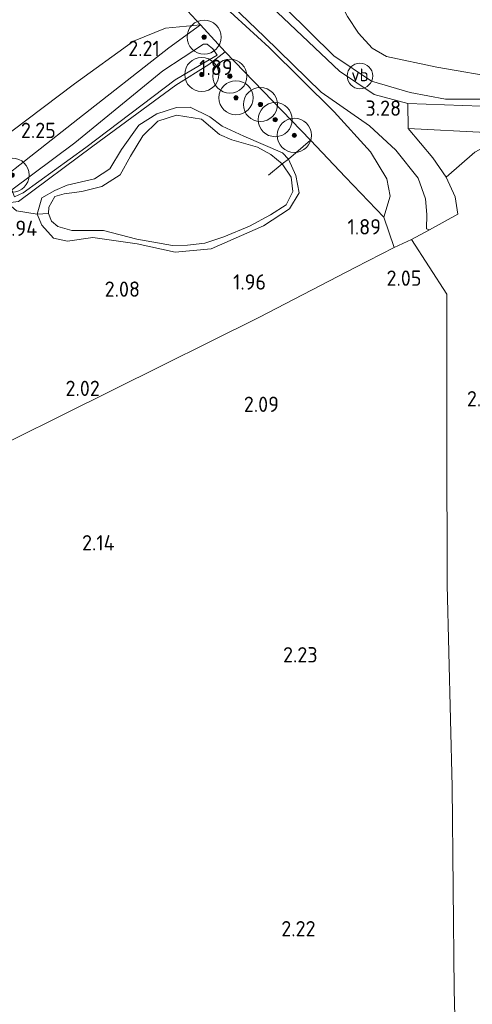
# Model space of a CAD drawing. Extents: x 141961 to 144947, y 416202 to 417778.
# Tile 33 of 122: x 142566 to 142619, y 417226 to 417341. Entities that reach past the tile are written whole.
import ezdxf
from ezdxf.enums import TextEntityAlignment as Align

# ---------------------------------------------------------------- set-up
doc = ezdxf.new("R2010")
doc.units = 0
for name, color, linetype, lineweight in [('B-ME-GR-BOOM-S', 90, 'Continuous', 25), ('B-ME-GR-BOUWLAND_AKKERBOUW-GV', 80, 'Continuous', 13), ('B-ME-GR-GRAS-GV', 60, 'Continuous', 13), ('B-ME-GW-TALUD_KRUIN-G', 90, 'Continuous', 18), ('B-ME-GW-TALUD_TEEN-G', 90, 'Continuous', 18), ('B-ME-IE-TERREINAFSCHEIDING_DOORGANG-G', 210, 'Continuous', 18), ('B-ME-IE-TERREINAFSCHEIDING_KUNSTMATIG_HEKWERK-G', 20, 'IE-TERREINAFSCHEIDING-KUNSTMATIG', 18), ('B-ME-OG-HOOGTEPUNT-S', 7, 'Continuous', 25), ('B-ME-OG-WATER_POEL-GV', 7, 'Continuous', 18), ('B-ME-OG-WATER_SLOOT-G', 120, 'Continuous', 18), ('B-ME-OG-WATER_SLOOT-GV', 120, 'Continuous', 18), ('B-ME-VH-ONVERHARD-GV', 252, 'Continuous', 18), ('B-ME-VH-VERHARDING_HALFVERHARDING-GV', 252, 'Continuous', 18), ('B-ME-VW-VERKEERSTEKEN_DRAAGCONSTRUCTIE-S', 7, 'Continuous', 25)]:
    doc.layers.add(name, color=color, linetype=linetype, lineweight=lineweight)
doc.styles.add('NLCS-ISO', font='NLCS-ISO.ttf')
doc.styles.add('NLCS-ISO-ANNOTATIVE-T18', font='NLCS-ISO.ttf', dxfattribs={"height": 1.8})
doc.linetypes.add('IE-TERREINAFSCHEIDING-KUNSTMATIG', pattern='A,4,[82,NLCS.SHX,S=0.75,R=90,X=0,Y=0],4,-2', length=10)

# ---------------------------------------------------------------- blocks, each defined once
blk = doc.blocks.new('SAL-HOOGTELABEL-SO')
at = {"color": 0, "linetype": 'ByBlock', "lineweight": -2, "style": 'NLCS-ISO-ANNOTATIVE-T18'}
blk.add_attdef('HOOGTE', text='', height=1.8, dxfattribs=at).set_placement((2.79, 0), align=Align.RIGHT)
blk = doc.blocks.new('SGR-BOOM_01-SO')
at = {"linetype": 'ByBlock', "lineweight": 18}
h = blk.add_hatch(color=0, dxfattribs=at)
h.dxf.hatch_style = 1
edge = h.paths.add_edge_path()
edge.add_arc((0, 0), 0.25, 0, 360)
at = {"color": 0, "linetype": 'ByBlock', "lineweight": 18}
for radius in [2, 0.25]:
    blk.add_circle((0, 0), radius, dxfattribs=at)
blk = doc.blocks.new('SIE-WEG_PAAL_VERKEERSBORD-SO')
at = {"color": 0, "linetype": 'ByBlock', "lineweight": 18}
blk.add_circle((0, 0), 1.5, dxfattribs=at)
at = {"color": 0, "linetype": 'ByBlock', "lineweight": 18, "style": 'NLCS-ISO'}
blk.add_text('vb', height=1.5, dxfattribs=at).set_placement((0, 0.13), align=Align.MIDDLE_CENTER)

msp = doc.modelspace()

# ---------------------------------------------------------------- linework, layer by layer
at = {"layer": 'B-ME-GR-BOUWLAND_AKKERBOUW-GV'}
msp.add_polyline3d([(142457.13, 417205.05, 1.82), (142469.57, 417211.16, 1.81), (142479.58, 417217.67, 1.84), (142490.4, 417227.15, 1.83), (142499.85, 417239.05, 1.92), (142507.47, 417250.53, 2), (142513.65, 417260.65, 2.01), (142516.54, 417265.3, 2.13), (142518.63, 417268.6, 2.12), (142529.62, 417274.17, 2.03), (142541.49, 417280, 2.13), (142559.16, 417289.11, 1.95), (142576.86, 417297.86, 1.92), (142594.03, 417306.41, 1.68), (142605.24, 417312.25, 1.77), (142609.83, 417314.56, 2.03), (142611.86, 417315.53, 2.25), (142616.02, 417309.1, 2.11), (142616.02, 417292.17, 2.02), (142616.05, 417274.97, 2.09), (142616.63, 417251.25, 2.12), (142616.87, 417227.45, 2.14), (142617.39, 417207.03, 2.09), (142457.82, 417169.07, 2.27)], dxfattribs=at)
at = {"layer": 'B-ME-GR-GRAS-GV'}
for points in [[(142622.53, 417334.42, 1.93), (142614.83, 417335.74, 1.97), (142608.91, 417336.99, 2.17), (142607.25, 417337.99, 2.21), (142605.64, 417339.76, 2.16), (142604.34, 417341.7, 2.27), (142603.3, 417343.82, 2.38), (142602.71, 417345.69, 2.32), (142602.65, 417347.05, 2.31), (142602.45, 417349.42, 2.21), (142604.5, 417351.86, 2.11), (142614.32, 417364.57, 2.01), (142618.42, 417369.82, 1.98), (142621.8, 417374, 2.16)], [(142588.08, 417345.6, 5.49), (142594.62, 417339.32, 4.65), (142601.27, 417332.81, 3.82), (142606.92, 417328.86, 3.25), (142610.03, 417326, 3.04), (142612.64, 417322.71, 2.75), (142613.52, 417320.31, 2.64), (142613.66, 417318.47, 2.55), (142613.63, 417316.76, 2.39), (142613.98, 417316.66, 2.45), (142611.86, 417315.53, 2.25), (142609.83, 417314.56, 2.03), (142608.6, 417318.13, 2.06), (142609.35, 417320.62, 2.77), (142608.96, 417322.64, 2.95), (142607.04, 417325.82, 3.21), (142602.77, 417330.5, 3.62), (142595.14, 417338.07, 4.41), (142586.94, 417345.61, 5.58)], [(142565.73, 417319.99, 1.92), (142574.47, 417326.46, 1.81), (142584.21, 417333.62, 1.83), (142588.09, 417336.08, 1.83), (142590.01, 417337.54, 1.83), (142600, 417327.19, 1.86), (142597.43, 417324.95, 1.88), (142596.73, 417325.71, 1.84), (142592.18, 417327.66, 1.9), (142589.62, 417328.83, 1.84), (142588.18, 417329.92, 1.93), (142585.87, 417331.04, 1.91), (142584.28, 417331.01, 1.88), (142581.98, 417330.28, 1.92), (142579.84, 417328.93, 1.84), (142577.83, 417326.07, 1.81), (142576.45, 417323.8, 1.84), (142574.66, 417322.66, 1.82), (142571.43, 417321.89, 1.81), (142569.99, 417321.29, 1.88), (142568.48, 417320.41, 1.93), (142567.92, 417318.5, 1.88), (142565.52, 417318.89, 2.02)], [(142565.52, 417318.89, 2.02), (142567.92, 417318.5, 1.88), (142568.48, 417317.2, 1.89), (142569.84, 417315.67, 1.94), (142571.5, 417315.31, 1.96), (142574.48, 417315.77, 1.96), (142579.66, 417315, 1.97), (142584.14, 417314.05, 2), (142588.34, 417314.44, 2), (142594.5, 417317.11, 1.85), (142597.53, 417319.1, 1.79), (142598.68, 417320.98, 1.82), (142598.29, 417323.03, 1.8), (142597.43, 417324.95, 1.88), (142600, 417327.19, 1.86), (142604.11, 417322.84, 1.97), (142608.6, 417318.13, 2.06), (142609.83, 417314.56, 2.03), (142605.24, 417312.25, 1.77), (142594.03, 417306.41, 1.68), (142576.86, 417297.86, 1.92), (142559.16, 417289.11, 1.95)]]:
    msp.add_polyline3d(points, dxfattribs=at)
for points in [[(142611.69, 417332.77, 3.15), (142615.85, 417331.98, 2.83), (142621.05, 417331.98, 2.73), (142634.29, 417332.25, 2.35), (142651.26, 417333.11, 2.46), (142651.33, 417332.25, 2.41), (142644.9, 417331.73, 2.41), (142620.05, 417331.17, 2.76), (142611.43, 417331.47, 3.14), (142607.47, 417332.55, 3.36), (142603.41, 417335.3, 3.88), (142594.66, 417343.57, 4.88), (142587.66, 417350.96, 5.98), (142589.08, 417355.16, 5.71), (142589.03, 417352.43, 5.7), (142589.38, 417351.43, 5.64), (142589.78, 417350.71, 5.53), (142593.03, 417347.83, 5.18), (142594.31, 417346.8, 4.95), (142597.11, 417342.63, 4.56), (142602.76, 417337.1, 4.01), (142607.16, 417334.12, 3.48)], [(142564.96, 417328.23, 2.52), (142560.06, 417324.41, 2.58), (142558, 417326.4, 3.32), (142553.13, 417332.39, 6.43), (142552.56, 417333.3, 6.56), (142557.97, 417338.51, 6.74), (142566.56, 417345.97, 6.59), (142575.05, 417353.09, 6.53), (142579.76, 417348.32, 4.49), (142584.06, 417344.03, 2.95), (142587.1, 417340.72, 2.37), (142582.98, 417340.32, 2.35), (142579.24, 417338.81, 2.48), (142572.29, 417333.78, 2.48)], [(142609.35, 417320.62, 2.77), (142608.6, 417318.13, 2.06), (142604.11, 417322.84, 1.97), (142600, 417327.19, 1.86), (142590.01, 417337.54, 1.83), (142587.1, 417340.72, 2.37), (142584.06, 417344.03, 2.95), (142579.76, 417348.32, 4.49), (142575.05, 417353.09, 6.53), (142576.08, 417353.52, 6.52), (142577.16, 417353.41, 6.72), (142578.5, 417352.81, 6.7), (142581.32, 417350.25, 6.29), (142586.94, 417345.61, 5.58), (142595.14, 417338.07, 4.41), (142602.77, 417330.5, 3.62), (142607.04, 417325.82, 3.21), (142608.96, 417322.64, 2.95)], [(142622.53, 417334.42, 1.93), (142633.01, 417333.82, 1.81), (142646.4, 417333.98, 1.88), (142654.97, 417334.22, 2.15), (142656.82, 417333.4, 2.4), (142651.26, 417333.11, 2.46), (142634.29, 417332.25, 2.35), (142621.05, 417331.98, 2.73), (142615.85, 417331.98, 2.83), (142611.69, 417332.77, 3.15), (142607.16, 417334.12, 3.48), (142602.76, 417337.1, 4.01), (142597.11, 417342.63, 4.56), (142598.9, 417345.46, 3.24), (142602.45, 417349.42, 2.21), (142602.65, 417347.05, 2.31), (142602.71, 417345.69, 2.32), (142603.3, 417343.82, 2.38), (142604.34, 417341.7, 2.27), (142605.64, 417339.76, 2.16), (142607.25, 417337.99, 2.21), (142608.91, 417336.99, 2.17), (142614.83, 417335.74, 1.97)], [(142572.7, 417329.64, 2.06), (142562.74, 417321.81, 2.17), (142560.06, 417324.41, 2.58), (142564.96, 417328.23, 2.52), (142572.29, 417333.78, 2.48), (142579.24, 417338.81, 2.48), (142582.98, 417340.32, 2.35), (142587.1, 417340.72, 2.37), (142583.39, 417338.01, 2.06)], [(142587.1, 417340.72, 2.37), (142590.01, 417337.54, 1.83), (142588.09, 417336.08, 1.83), (142584.21, 417333.62, 1.83), (142574.47, 417326.46, 1.81), (142565.73, 417319.99, 1.92), (142564.79, 417319.88, 2.02), (142563.99, 417320.23, 2.12), (142562.74, 417321.81, 2.17), (142572.7, 417329.64, 2.06), (142583.39, 417338.01, 2.06)], [(142564.94, 417321.34, 1.25), (142565.26, 417320.51, 1.25), (142566.27, 417321, 1.25), (142573.63, 417326.32, 1.25), (142584.11, 417334.25, 1.25), (142587.64, 417336.32, 1.25), (142589.06, 417337.17, 1.25), (142588.54, 417337.89, 1.25), (142587.86, 417338.46, 1.25), (142587.46, 417338.46, 1.25), (142582.67, 417335.32, 1.25), (142572.33, 417326.87, 1.25)], [(142585.87, 417331.04, 1.91), (142588.18, 417329.92, 1.93), (142589.62, 417328.83, 1.84), (142592.18, 417327.66, 1.9), (142596.73, 417325.71, 1.84), (142597.43, 417324.95, 1.88), (142596.67, 417324.42, 1.57), (142595.34, 417325.51, 1.57), (142593.8, 417326.34, 1.57), (142590.77, 417327.23, 1.57), (142589.32, 417327.86, 1.57), (142587.22, 417329.64, 1.57), (142584.28, 417330.1, 1.57), (142582.1, 417329.4, 1.57), (142580.34, 417327.67, 1.57), (142578.9, 417325.3, 1.57), (142577.65, 417323.12, 1.57), (142575.53, 417321.76, 1.57), (142573.15, 417321.16, 1.57), (142571.11, 417320.89, 1.57), (142569.99, 417320.56, 1.57), (142569.29, 417319.32, 1.57), (142569.24, 417318.56, 1.57), (142567.92, 417318.5, 1.88), (142568.48, 417320.41, 1.93), (142569.99, 417321.29, 1.88), (142571.43, 417321.89, 1.81), (142574.66, 417322.66, 1.82), (142576.45, 417323.8, 1.84), (142577.83, 417326.07, 1.81), (142579.84, 417328.93, 1.84), (142581.98, 417330.28, 1.92), (142584.28, 417331.01, 1.88)], [(142651.71, 417328.39, 2.35), (142627.98, 417327.71, 2.33), (142622.49, 417327.51, 2.35), (142619.3, 417325.76, 2.65), (142615.94, 417322.82, 2.72), (142614.38, 417325.11, 2.87), (142611.48, 417328.54, 2.98), (142620.59, 417328.08, 2.57), (142635.9, 417328.72, 2.54), (142651.58, 417329.68, 2.27)], [(142679.55, 417328.54, 2.23), (142685.84, 417223.21, 2.4), (142617.39, 417207.03, 2.09), (142616.87, 417227.45, 2.14), (142616.63, 417251.25, 2.12), (142616.05, 417274.97, 2.09), (142616.02, 417292.17, 2.02), (142616.02, 417309.1, 2.11), (142611.86, 417315.53, 2.25), (142613.98, 417316.66, 2.45), (142617.28, 417318.48, 2.48), (142616.99, 417320.52, 2.58), (142615.94, 417322.82, 2.72), (142619.3, 417325.76, 2.65), (142622.49, 417327.51, 2.35), (142627.98, 417327.71, 2.33), (142651.71, 417328.39, 2.35), (142660.64, 417328.22, 2.3)], [(142594.5, 417317.11, 1.85), (142588.34, 417314.44, 2), (142584.14, 417314.05, 2), (142579.66, 417315, 1.97), (142574.48, 417315.77, 1.96), (142571.5, 417315.31, 1.96), (142569.84, 417315.67, 1.94), (142568.48, 417317.2, 1.89), (142567.92, 417318.5, 1.88), (142569.24, 417318.56, 1.57), (142569.61, 417317.68, 1.57), (142570.37, 417317.03, 1.57), (142571.98, 417316.59, 1.57), (142575.73, 417316.58, 1.57), (142579.61, 417315.57, 1.57), (142583.81, 417314.8, 1.57), (142585.58, 417314.85, 1.57), (142587.61, 417315.09, 1.57), (142589.83, 417315.82, 1.57), (142592.84, 417317.07, 1.57), (142595.3, 417318.42, 1.57), (142597.15, 417319.57, 1.57), (142597.95, 417321.14, 1.57), (142597.72, 417322.83, 1.57), (142596.67, 417324.42, 1.57), (142597.43, 417324.95, 1.88), (142598.29, 417323.03, 1.8), (142598.68, 417320.98, 1.82), (142597.53, 417319.1, 1.79)]]:
    msp.add_polyline3d(points, close=True, dxfattribs=at)
at = {"layer": 'B-ME-GW-TALUD_KRUIN-G'}
msp.add_polyline3d([(142608.6, 417318.13, 2.06), (142609.35, 417320.62, 2.77), (142608.96, 417322.64, 2.95), (142607.04, 417325.82, 3.21), (142602.77, 417330.5, 3.62), (142595.14, 417338.07, 4.41), (142586.94, 417345.61, 5.58), (142581.32, 417350.25, 6.29), (142578.5, 417352.81, 6.7), (142577.16, 417353.41, 6.72), (142576.08, 417353.52, 6.52), (142575.05, 417353.09, 6.53)], dxfattribs=at)
msp.add_polyline3d([(142584.14, 417314.05, 2), (142579.66, 417315, 1.97), (142574.48, 417315.77, 1.96), (142571.5, 417315.31, 1.96), (142569.84, 417315.67, 1.94), (142568.48, 417317.2, 1.89), (142567.92, 417318.5, 1.88), (142568.48, 417320.41, 1.93), (142569.99, 417321.29, 1.88), (142571.43, 417321.89, 1.81), (142574.66, 417322.66, 1.82), (142576.45, 417323.8, 1.84), (142577.83, 417326.07, 1.81), (142579.84, 417328.93, 1.84), (142581.98, 417330.28, 1.92), (142584.28, 417331.01, 1.88), (142585.87, 417331.04, 1.91), (142588.18, 417329.92, 1.93), (142589.62, 417328.83, 1.84), (142592.18, 417327.66, 1.9), (142596.73, 417325.71, 1.84), (142597.43, 417324.95, 1.88), (142598.29, 417323.03, 1.8), (142598.68, 417320.98, 1.82), (142597.53, 417319.1, 1.79), (142594.5, 417317.11, 1.85), (142588.34, 417314.44, 2)], close=True, dxfattribs=at)
at = {"layer": 'B-ME-GW-TALUD_TEEN-G'}
for points in [[(142656.82, 417333.4, 2.4), (142654.97, 417334.22, 2.15), (142646.4, 417333.98, 1.88), (142633.01, 417333.82, 1.81), (142622.53, 417334.42, 1.93), (142614.83, 417335.74, 1.97), (142608.91, 417336.99, 2.17), (142607.25, 417337.99, 2.21), (142605.64, 417339.76, 2.16), (142604.34, 417341.7, 2.27), (142603.3, 417343.82, 2.38), (142602.71, 417345.69, 2.32), (142602.65, 417347.05, 2.31), (142602.45, 417349.42, 2.21)], [(142560.06, 417324.41, 2.58), (142564.96, 417328.23, 2.52), (142572.29, 417333.78, 2.48), (142579.24, 417338.81, 2.48), (142582.98, 417340.32, 2.35), (142587.1, 417340.72, 2.37)]]:
    msp.add_polyline3d(points, dxfattribs=at)
at = {"layer": 'B-ME-IE-TERREINAFSCHEIDING_DOORGANG-G'}
msp.add_polyline3d([(142608.6, 417318.13, 2.06), (142609.83, 417314.56, 2.03)], dxfattribs=at)
at = {"layer": 'B-ME-IE-TERREINAFSCHEIDING_KUNSTMATIG_HEKWERK-G'}
for points in [[(142575.05, 417353.09, 6.53), (142579.76, 417348.32, 4.49), (142584.06, 417344.03, 2.95), (142587.1, 417340.72, 2.37)], [(142656.82, 417333.4, 2.4), (142651.26, 417333.11, 2.46), (142634.29, 417332.25, 2.35), (142621.05, 417331.98, 2.73), (142615.85, 417331.98, 2.83), (142611.69, 417332.77, 3.15), (142607.16, 417334.12, 3.48), (142602.76, 417337.1, 4.01), (142597.11, 417342.63, 4.56), (142594.31, 417346.8, 4.95)], [(142562.74, 417321.81, 2.17), (142572.7, 417329.64, 2.06), (142583.39, 417338.01, 2.06), (142587.1, 417340.72, 2.37)], [(142587.1, 417340.72, 2.37), (142590.01, 417337.54, 1.83)], [(142590.01, 417337.54, 1.83), (142600, 417327.19, 1.86), (142604.11, 417322.84, 1.97), (142608.6, 417318.13, 2.06)], [(142600, 417327.19, 1.86), (142597.43, 417324.95, 1.88), (142596.67, 417324.42, 1.57), (142595.06, 417323.09, 1.57)], [(142563.99, 417320.23, 2.12), (142565.52, 417318.89, 2.02), (142567.92, 417318.5, 1.88), (142569.24, 417318.56, 1.57)], [(142611.86, 417315.53, 2.25), (142609.83, 417314.56, 2.03), (142605.24, 417312.25, 1.77), (142594.03, 417306.41, 1.68), (142576.86, 417297.86, 1.92), (142559.16, 417289.11, 1.95), (142541.49, 417280, 2.13), (142529.62, 417274.17, 2.03), (142518.63, 417268.6, 2.12)]]:
    msp.add_polyline3d(points, dxfattribs=at)
at = {"layer": 'B-ME-OG-WATER_POEL-GV'}
msp.add_polyline3d([(142585.58, 417314.85, 1.57), (142583.81, 417314.8, 1.57), (142579.61, 417315.57, 1.57), (142575.73, 417316.58, 1.57), (142571.98, 417316.59, 1.57), (142570.37, 417317.03, 1.57), (142569.61, 417317.68, 1.57), (142569.24, 417318.56, 1.57), (142569.29, 417319.32, 1.57), (142569.99, 417320.56, 1.57), (142571.11, 417320.89, 1.57), (142573.15, 417321.16, 1.57), (142575.53, 417321.76, 1.57), (142577.65, 417323.12, 1.57), (142578.9, 417325.3, 1.57), (142580.34, 417327.67, 1.57), (142582.1, 417329.4, 1.57), (142584.28, 417330.1, 1.57), (142587.22, 417329.64, 1.57), (142589.32, 417327.86, 1.57), (142590.77, 417327.23, 1.57), (142593.8, 417326.34, 1.57), (142595.34, 417325.51, 1.57), (142596.67, 417324.42, 1.57), (142597.72, 417322.83, 1.57), (142597.95, 417321.14, 1.57), (142597.15, 417319.57, 1.57), (142595.3, 417318.42, 1.57), (142592.84, 417317.07, 1.57), (142589.83, 417315.82, 1.57), (142587.61, 417315.09, 1.57)], close=True, dxfattribs=at)
at = {"layer": 'B-ME-OG-WATER_SLOOT-G'}
msp.add_polyline3d([(142563.99, 417320.23, 2.12), (142564.79, 417319.88, 2.02), (142565.73, 417319.99, 1.92), (142574.47, 417326.46, 1.81), (142584.21, 417333.62, 1.83), (142588.09, 417336.08, 1.83), (142590.01, 417337.54, 1.83)], dxfattribs=at)
at = {"layer": 'B-ME-OG-WATER_SLOOT-GV'}
msp.add_polyline3d([(142566.27, 417321, 1.25), (142565.26, 417320.51, 1.25), (142564.94, 417321.34, 1.25), (142572.33, 417326.87, 1.25), (142582.67, 417335.32, 1.25), (142587.46, 417338.46, 1.25), (142587.86, 417338.46, 1.25), (142588.54, 417337.89, 1.25), (142589.06, 417337.17, 1.25), (142587.64, 417336.32, 1.25), (142584.11, 417334.25, 1.25), (142573.63, 417326.32, 1.25)], close=True, dxfattribs=at)
at = {"layer": 'B-ME-VH-ONVERHARD-GV'}
msp.add_polyline3d([(142651.33, 417332.25, 2.41), (142651.58, 417329.68, 2.27), (142635.9, 417328.72, 2.54), (142620.59, 417328.08, 2.57), (142611.48, 417328.54, 2.98), (142611.43, 417331.47, 3.14), (142620.05, 417331.17, 2.76), (142644.9, 417331.73, 2.41)], close=True, dxfattribs=at)
at = {"layer": 'B-ME-VH-VERHARDING_HALFVERHARDING-GV'}
msp.add_polyline3d([(142617.28, 417318.48, 2.48), (142613.98, 417316.66, 2.45), (142613.63, 417316.76, 2.39), (142613.66, 417318.47, 2.55), (142613.52, 417320.31, 2.64), (142612.64, 417322.71, 2.75), (142610.03, 417326, 3.04), (142606.92, 417328.86, 3.25), (142601.27, 417332.81, 3.82), (142594.62, 417339.32, 4.65), (142588.08, 417345.6, 5.49), (142582.4, 417351.3, 6.14), (142584.48, 417353.69, 6.33), (142587.66, 417350.96, 5.98), (142594.66, 417343.57, 4.88), (142603.41, 417335.3, 3.88), (142607.47, 417332.55, 3.36), (142611.43, 417331.47, 3.14), (142611.48, 417328.54, 2.98), (142614.38, 417325.11, 2.87), (142615.94, 417322.82, 2.72), (142616.99, 417320.52, 2.58)], close=True, dxfattribs=at)

# ---------------------------------------------------------------- block references
at = {"layer": 'B-ME-GR-BOOM-S'}
for p in [(142587.52, 417339.28, 1.88), (142587.24, 417334.89, 1.82), (142590.55, 417334.69, 1.82), (142591.26, 417332.16, 2), (142594.13, 417331.37, 1.72), (142595.87, 417329.59, 1.74), (142598.11, 417327.75, 2.04), (142564.99, 417323.08, 2.07)]:
    msp.add_blockref('SGR-BOOM_01-SO', p, dxfattribs=at)
at = {"layer": 'B-ME-OG-HOOGTEPUNT-S'}
for p, values in [((142579.53, 417337.05, 2.21), {'HOOGTE': '2.21'}), ((142588.08, 417334.82, 1.89), {'HOOGTE': '1.89'}), ((142607.85, 417330.04, 3.28), {'HOOGTE': '3.28'}), ((142567.33, 417327.43, 2.25), {'HOOGTE': '2.25'}), ((142565.14, 417315.94, 1.94), {'HOOGTE': '1.94'}), ((142605.49, 417316.11, 1.89), {'HOOGTE': '1.89'}), ((142592, 417309.63, 1.96), {'HOOGTE': '1.96'}), ((142610.24, 417310.08, 2.05), {'HOOGTE': '2.05'}), ((142577.21, 417308.79, 2.08), {'HOOGTE': '2.08'}), ((142572.49, 417297.14, 2.02), {'HOOGTE': '2.02'}), ((142619.4, 417295.92, 2.14), {'HOOGTE': '2.14'}), ((142593.51, 417295.27, 2.09), {'HOOGTE': '2.09'}), ((142574.23, 417279.01, 2.14), {'HOOGTE': '2.14'}), ((142598.05, 417265.86, 2.23), {'HOOGTE': '2.23'}), ((142597.81, 417233.7, 2.22), {'HOOGTE': '2.22'})]:
    msp.add_blockref('SAL-HOOGTELABEL-SO', p, dxfattribs=at).add_auto_attribs(values)
at = {"layer": 'B-ME-VW-VERKEERSTEKEN_DRAAGCONSTRUCTIE-S'}
msp.add_blockref('SIE-WEG_PAAL_VERKEERSBORD-SO', (142605.81, 417334.72, 3.55), dxfattribs=at)

doc.saveas('drawing.dxf')
